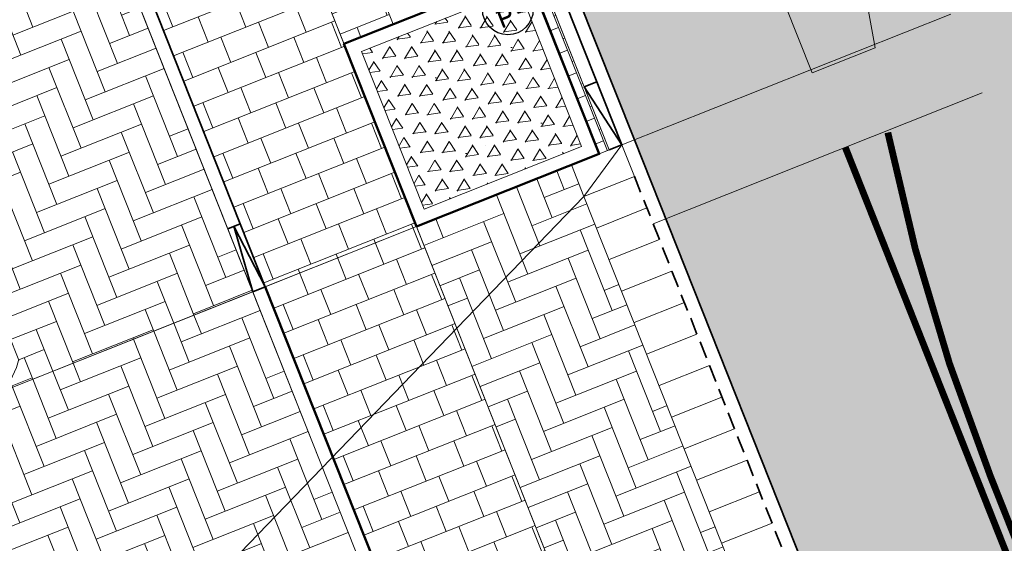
# Model space of a CAD drawing. Header units: metres. Extents: x 196674 to 197628, y 355499 to 356232.
# Tile 122 of 209: x 196832.47 to 196847, y 355890.72 to 355898.43. Entities that reach past the tile are written whole.
import ezdxf
from ezdxf.enums import TextEntityAlignment as Align

# ---------------------------------------------------------------- set-up
doc = ezdxf.new("R2010")
doc.units = ezdxf.units.M
doc.linetypes.add('DASHED2', pattern=[0.375, 0.25, -0.125])
doc.linetypes.add('VW-11_STREEP', pattern=[2, 1, -1])
doc.layers.get('0').update_dxf_attribs({"lineweight": 25})
doc.layers.get('Defpoints').update_dxf_attribs({"color": 231, "lineweight": 18})
for name, color, linetype, lineweight in [('N-WE-IE-MEUBILAIR-S-200', 7, 'Continuous', 25), ('N-WE-VH-KANTOPSLUITING_ACHTERKANTBAND-G', 50, 'Continuous', 18), ('N-WE-VH-KANTOPSLUITING_ELEMENT_INRIT-G', 210, 'Continuous', 18), ('N-WE-VH-KANTOPSLUITING_ELEMENT_INRIT_VOORKANT_BLOKKEN-G', 210, 'DASHED2', 35), ('N-WE-VH-MATERIAALGRENS-G', 7, 'Continuous', 13)]:
    doc.layers.add(name, color=color, linetype=linetype, lineweight=lineweight)
for name, color, linetype, lineweight, true_color in [('N-WE-VH-GESLOTENVERHARDING_ASFALT_RIJBAAN-V', 7, 'Continuous', 5, 0xd6d6d6), ('N-WE-VH-GOOT-TEGEL_200x200-G', 7, 'Continuous', 35, 0x00a5a5), ('N-WE-VH-HALFVERHARDING_GEBONDEN_SPLIT-A', 7, 'Continuous', 5, 0xaab7a9), ('N-WE-VH-KANTOPSLUITING_GELEIDEBAND_50 200-G', 1, 'Continuous', 35, 0xff0000), ('N-WE-VH-KANTOPSLUITING_OPSLUITBAND_200X250-G', 7, 'Continuous', 50, 0x0029a5), ('N-WE-VH-KANTOPSLUITING_VERLAGINGSBAND_GELEIDEBAND_50 200-G', 1, 'Continuous', 35, 0xff0000), ('N-WE-VH-KANTOPSLUITING_VERLOOPBAND_GELEIDEBAND_50 200_TROTTOIRBAND_180 200-G', 1, 'Continuous', 35, 0xff0000), ('N-WE-VH-OPENVERHARDING_STRAATBAKSTEEN_ROOD_ELLEBOOG_LINGE-A', 7, 'Continuous', 5, 0xdaaea0), ('N-WE-VH-OPENVERHARDING_STRAATBAKSTEEN_ROOD_HALFSTEENS-LINGE-A', 7, 'Continuous', 5, 0xdaaea0), ('N-WE-VH-OPENVERHARDING_STRAATBAKSTEEN_ROOD_STREKKEN-LINGE-A', 7, 'Continuous', 5, 0xdaaea0), ('N-WE-VH-OPENVERHARDING_TEGEL_200x300_FIETSPAD_ROOD-A', 7, 'Continuous', 5, 0xe04d68), ('N-WE-VW-MARKERING_LANGS_STREEP_11_010-G', 7, 'VW-11_STREEP', 13, 0xffffff), ('N-WE-VW-MARKERING_PUNTSTUK-O', 7, 'Continuous', 18, 0xffffff), ('N-WE-VW-MARKERING_PUNTSTUK-V', 7, 'Continuous', 18, 0xffffff)]:
    doc.layers.add(name, color=color, linetype=linetype, lineweight=lineweight, true_color=true_color)
doc.layers.add('N-WE-VH-HULPLIJN-G', color=40, linetype='Continuous', lineweight=5, plot=False)
doc.styles.add('NLCS-ISO', font='NLCS-ISO.ttf')
pattern_1 = [(21.67232329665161, (0, 0), (-0.1477191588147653, 0.3717244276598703), []), (111.6723232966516, (0, 0), (-0.5575866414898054, -0.2215787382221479), [0.4, -0.4]), (111.6723232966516, (0.3717244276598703, 0.1477191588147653), (-0.5575866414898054, -0.2215787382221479), [-0.4, 0.4])]
pattern_2 = [(21.67232329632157, (196753.6511661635, 356089.3677123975), (0.1792042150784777, 0.4155548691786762), [1.28, -0.64]), (291.6723232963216, (196753.2966401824, 356090.2598510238), (0.1792042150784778, 0.4155548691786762), [1.28, -0.64])]

# ---------------------------------------------------------------- blocks, each defined once
blk = doc.blocks.new('*U125')
at = {"layer": 'N-WE-VH-KANTOPSLUITING_ELEMENT_INRIT-G', "ltscale": 0.2, "flags": 128}
for points in [[(0, 0), (0.5, -0.7999999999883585)], [(1, 0), (1, -0.7999999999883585)], [(1.5, 0), (1.5, -0.7999999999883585)], [(2, 0), (2, -0.7999999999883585)], [(2.5, 0), (2.5, -0.7999999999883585)], [(3, 0), (3, -0.7999999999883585)], [(3.5, 0), (3.5, -0.7999999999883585)], [(4, 0), (4, -0.7999999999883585)], [(4.5, 0), (4.5, -0.7999999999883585)], [(5, 0), (5, -0.7999999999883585)], [(5.5, 0), (5.5, -0.7999999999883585)], [(6, 0), (6, -0.7999999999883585)], [(0.5, -0.7999999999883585), (13.5, -0.7999999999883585)]]:
    blk.add_lwpolyline(points, dxfattribs=at)
at = {"layer": 'N-WE-VH-KANTOPSLUITING_ELEMENT_INRIT-G', "flags": 128}
blk.add_lwpolyline([(0.5, 0), (0, 0), (0, -0.7999999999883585), (0.5, -0.7999999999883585)], close=True, dxfattribs=at)
at = {"layer": 'N-WE-VH-KANTOPSLUITING_ELEMENT_INRIT_VOORKANT_BLOKKEN-G', "flags": 128}
blk.add_lwpolyline([(0.5, 0), (13.5, 0)], dxfattribs=at)
blk = doc.blocks.new('Boomplantvak 2900x2900')
at = {"layer": 'N-WE-VH-HALFVERHARDING_GEBONDEN_SPLIT-A'}
h = blk.add_hatch(dxfattribs=at)
h.set_pattern_fill('AVH-GRAVEL-SO', color=251, scale=0.3, pattern_type=2)
h.set_pattern_definition([(255.963757, (0.768, 1.164), (1.562108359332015e-08, -1.200000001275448), [0.197909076, -4.74981768]), (127.568592, (0.888, 1.008), (-8.399999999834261, 10.80000000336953), [0.196814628, -19.484648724]), (12.094757, (0.72, 0.972), (10.79999999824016, 2.399999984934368), [0.171813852, -17.00957142]), (255.963757, (1.068, 1.164), (1.562108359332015e-08, -1.200000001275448), [0.197909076, -4.74981768]), (127.568592, (1.188, 1.008), (-8.399999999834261, 10.80000000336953), [0.196814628, -19.484648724]), (12.094757, (1.02, 0.972), (10.79999999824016, 2.399999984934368), [0.171813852, -17.00957142]), (12.094757, (0.42, 0.972), (10.79999999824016, 2.399999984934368), [0.171813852, -17.00957142]), (127.568592, (0.588, 1.008), (-8.399999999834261, 10.80000000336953), [0.196814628, -19.484648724]), (255.963757, (0.468, 1.164), (1.562108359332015e-08, -1.200000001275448), [0.197909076, -4.74981768]), (255.963757, (0.168, 1.164), (1.562108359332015e-08, -1.200000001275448), [0.197909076, -4.74981768]), (127.568592, (0.288, 1.008), (-8.399999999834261, 10.80000000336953), [0.196814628, -19.484648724]), (12.094757, (0.12, 0.972), (10.79999999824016, 2.399999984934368), [0.171813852, -17.00957142]), (12.094757, (0, 0.672), (10.79999999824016, 2.399999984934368), [0.171813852, -17.00957142]), (127.568592, (0.168, 0.708), (-8.399999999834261, 10.80000000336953), [0.196814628, -19.484648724]), (255.963757, (0.048, 0.864), (1.562108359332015e-08, -1.200000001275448), [0.197909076, -4.74981768]), (255.963757, (0.348, 0.864), (1.562108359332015e-08, -1.200000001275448), [0.197909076, -4.74981768]), (127.568592, (0.468, 0.708), (-8.399999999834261, 10.80000000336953), [0.196814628, -19.484648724]), (12.094757, (0.3, 0.672), (10.79999999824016, 2.399999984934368), [0.171813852, -17.00957142]), (12.094757, (0.8999999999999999, 0.672), (10.79999999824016, 2.399999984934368), [0.171813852, -17.00957142]), (127.568592, (1.068, 0.708), (-8.399999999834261, 10.80000000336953), [0.196814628, -19.484648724]), (255.963757, (0.948, 0.864), (1.562108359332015e-08, -1.200000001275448), [0.197909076, -4.74981768]), (12.094757, (0.6, 0.672), (10.79999999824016, 2.399999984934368), [0.171813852, -17.00957142]), (127.568592, (0.768, 0.708), (-8.399999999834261, 10.80000000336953), [0.196814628, -19.484648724]), (255.963757, (0.648, 0.864), (1.562108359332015e-08, -1.200000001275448), [0.197909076, -4.74981768]), (12.094757, (0.12, 0.372), (10.79999999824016, 2.399999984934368), [0.171813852, -17.00957142]), (127.568592, (0.288, 0.408), (-8.399999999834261, 10.80000000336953), [0.196814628, -19.484648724]), (255.963757, (0.168, 0.564), (1.562108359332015e-08, -1.200000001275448), [0.197909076, -4.74981768]), (255.963757, (0.468, 0.564), (1.562108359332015e-08, -1.200000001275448), [0.197909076, -4.74981768]), (127.568592, (0.588, 0.408), (-8.399999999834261, 10.80000000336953), [0.196814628, -19.484648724]), (12.094757, (0.42, 0.372), (10.79999999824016, 2.399999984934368), [0.171813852, -17.00957142]), (12.094757, (1.02, 0.372), (10.79999999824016, 2.399999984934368), [0.171813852, -17.00957142]), (127.568592, (1.188, 0.408), (-8.399999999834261, 10.80000000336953), [0.196814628, -19.484648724]), (255.963757, (1.068, 0.564), (1.562108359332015e-08, -1.200000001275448), [0.197909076, -4.74981768]), (12.094757, (0.72, 0.372), (10.79999999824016, 2.399999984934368), [0.171813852, -17.00957142]), (127.568592, (0.888, 0.408), (-8.399999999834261, 10.80000000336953), [0.196814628, -19.484648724]), (255.963757, (0.768, 0.564), (1.562108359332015e-08, -1.200000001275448), [0.197909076, -4.74981768]), (255.963757, (0.648, 0.264), (1.562108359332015e-08, -1.200000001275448), [0.197909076, -4.74981768]), (127.568592, (0.768, 0.108), (-8.399999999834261, 10.80000000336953), [0.196814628, -19.484648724]), (12.094757, (0.6, 0.072), (10.79999999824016, 2.399999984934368), [0.171813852, -17.00957142]), (255.963757, (0.948, 0.264), (1.562108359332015e-08, -1.200000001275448), [0.197909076, -4.74981768]), (127.568592, (1.068, 0.108), (-8.399999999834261, 10.80000000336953), [0.196814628, -19.484648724]), (12.094757, (0.8999999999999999, 0.072), (10.79999999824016, 2.399999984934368), [0.171813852, -17.00957142]), (12.094757, (0.3, 0.072), (10.79999999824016, 2.399999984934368), [0.171813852, -17.00957142]), (127.568592, (0.468, 0.108), (-8.399999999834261, 10.80000000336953), [0.196814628, -19.484648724]), (255.963757, (0.348, 0.264), (1.562108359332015e-08, -1.200000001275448), [0.197909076, -4.74981768]), (255.963757, (0.048, 0.264), (1.562108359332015e-08, -1.200000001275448), [0.197909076, -4.74981768]), (127.568592, (0.168, 0.108), (-8.399999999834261, 10.80000000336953), [0.196814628, -19.484648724]), (12.094757, (0, 0.072), (10.79999999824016, 2.399999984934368), [0.171813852, -17.00957142]), (63.434949, (0.31199946, 1.139999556), (-1.073312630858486, 0.536656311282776), [5.039999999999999e-07, -1.199999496]), (0, (0.216, 1.14), (0, 1.2), [0, -1.2]), (63.434949, (0.31199946, 1.139999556), (-1.073312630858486, 0.536656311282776), [5.039999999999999e-07, -1.199999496]), (0, (0.216, 1.14), (0, 1.2), [0, -1.2])])
h.paths.add_polyline_path([(0.2000000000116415, -0.2000000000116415), (2.699999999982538, -0.2000000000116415), (2.699999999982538, -2.700000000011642), (0.2000000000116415, -2.700000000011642)])
at = {"layer": 'N-WE-VH-OPENVERHARDING_STRAATBAKSTEEN_ROOD_STREKKEN-LINGE-A', "true_color": 0xb05e45}
h = blk.add_hatch(dxfattribs=at)
h.set_pattern_fill('AVH-BSS_LINGEFORMAAT_HALFST', color=25, scale=1.5, angle=90, pattern_type=2)
h.set_pattern_definition([(90, (-1.469576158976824e-17, -2.980000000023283), (-0.18, 0.36), [0.12, -0.12]), (180, (-1.469576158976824e-17, -2.980000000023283), (-1.469576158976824e-17, -0.12), [])])
h.paths.add_polyline_path([(2.899999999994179, -3.060000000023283), (2.899999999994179, -2.900000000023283), (0, -2.900000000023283), (0, -3.060000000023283)])
at = {"layer": 'N-WE-VH-KANTOPSLUITING_ACHTERKANTBAND-G', "ltscale": 0.2, "flags": 128}
blk.add_lwpolyline([(0.2000000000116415, -0.2000000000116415), (2.699999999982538, -0.2000000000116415), (2.699999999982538, -2.700000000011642), (0.2000000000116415, -2.700000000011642)], close=True, dxfattribs=at)
at = {"layer": 'N-WE-VH-KANTOPSLUITING_OPSLUITBAND_200X250-G', "ltscale": 0.1, "flags": 128}
blk.add_lwpolyline([(0, 0), (2.899999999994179, 0), (2.899999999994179, -2.900000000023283), (0, -2.900000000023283)], close=True, dxfattribs=at)
at = {"layer": 'N-WE-VH-MATERIAALGRENS-G', "ltscale": 0.2, "flags": 128}
blk.add_lwpolyline([(2.899999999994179, -2.900000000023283), (2.899999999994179, -3.060000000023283), (-2.939152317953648e-17, -3.060000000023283), (0, -2.900000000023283)], dxfattribs=at)
blk = doc.blocks.new('Verloopband')
at = {"flags": 128}
blk.add_lwpolyline([(-0.2763672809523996, 0.9662406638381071), (0, 0), (-0.4622285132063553, 0.8923814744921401)], close=True, dxfattribs=at)
blk = doc.blocks.new('SIE-MEUBILAIR_PAAL_POLLER-SO')
blk.add_circle((0, 0), 0.75)
at = {"style": 'NLCS-ISO'}
blk.add_text('pl', height=0.75, dxfattribs=at).set_placement((5.684341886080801e-14, 0.1291188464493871), align=Align.MIDDLE_CENTER)

msp = doc.modelspace()

# ---------------------------------------------------------------- hatches: boundary and pattern name
at = {"layer": 'N-WE-VH-GESLOTENVERHARDING_ASFALT_RIJBAAN-V'}
h = msp.add_hatch(color=256, dxfattribs=at)
h.dxf.hatch_style = 1
edge = h.paths.add_edge_path()
edge.add_arc((196883.3869817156, 355902.656361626), 35.20000000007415, 190.3623505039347, 201.6723232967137, ccw=False)
edge.add_line((196848.7610979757, 355896.3248392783), (196847.4465985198, 355903.5135851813))
edge.add_line((196847.4465985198, 355903.5135851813), (196844.3970627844, 355902.9562763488))
edge.add_arc((196843.2169703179, 355902.7386028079), 1.199999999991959, -162.07585362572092, 10.451002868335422, ccw=False)
edge.add_line((196842.0752125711, 355902.3692936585), (196839.6613549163, 355901.3959846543))
edge.add_line((196839.6613549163, 355901.3959846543), (196841.5430613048, 355896.6608085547))
edge.add_line((196841.5430613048, 355896.6608085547), (196880.9310656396, 355797.5437848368))
edge.add_line((196880.9310656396, 355797.5437848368), (196886.4141529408, 355799.7227028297))
edge.add_line((196886.4141529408, 355799.7227028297), (196850.6752320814, 355889.6570756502))
edge = h.paths.add_edge_path()
edge.add_line((196887.127705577, 355797.9270999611), (196886.4141529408, 355799.7227028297))
edge.add_line((196886.4141529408, 355799.7227028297), (196880.9310656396, 355797.5437848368))
edge.add_arc((196811.0468732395, 355769.7725829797), 75.19999999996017, 15.961689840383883, 21.672323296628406, ccw=False)
edge.add_line((196883.347596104, 355790.4521737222), (196885.8710435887, 355781.6296066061))
edge.add_line((196885.8710435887, 355781.6296066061), (196888.851592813, 355782.4819213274))
edge.add_arc((196890.0050295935, 355782.8129554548), 1.199999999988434, 31.48532323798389, 196.013376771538, ccw=False)
edge.add_line((196891.0283583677, 355783.4396916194), (196893.8052155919, 355785.3397151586))
edge.add_arc((196947.7187872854, 355822.005322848), 65.19999999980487, 201.6723232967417, 214.2188842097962, ccw=False)
edge = h.paths.add_edge_path()
edge.add_line((196888.851592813, 355782.4819213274), (196885.8710435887, 355781.6296066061))
edge.add_line((196885.8710435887, 355781.6296066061), (196886.4183877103, 355779.7159625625))
edge.add_arc((196929.4911587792, 355792.0357187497), 44.80000000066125, 195.961689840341, 202.0117847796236)
edge.add_arc((196929.4911587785, 355792.0357187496), 44.80000000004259, 202.0117847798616, 205.4818459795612)
edge.add_line((196889.0492290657, 355772.7616345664), (196892.1305482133, 355774.2231386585))
edge.add_arc((196932.2977115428, 355794.9508734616), 45.20000000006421, 196.0133767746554, 207.2953995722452, ccw=False)
at = {"layer": 'N-WE-VH-OPENVERHARDING_STRAATBAKSTEEN_ROOD_ELLEBOOG_LINGE-A', "true_color": 0xb05e45}
h = msp.add_hatch(dxfattribs=at)
h.set_pattern_fill('AVH-ROO_BSS_LINGEFRMT_ELLEBOOG', color=25, scale=4, angle=21.67232329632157, pattern_type=2)
h.set_pattern_definition(pattern_2)
edge = h.paths.add_edge_path()
edge.add_line((196854.634800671, 355847.3068900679), (196851.3665704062, 355846.0082851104))
edge.add_line((196851.3665704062, 355846.0082851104), (196852.9006189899, 355842.0887260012))
edge.add_line((196852.9006189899, 355842.0887260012), (196853.796900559, 355840.1496289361))
edge.add_line((196853.796900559, 355840.1496289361), (196854.5423430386, 355838.4176919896))
edge.add_line((196854.5423430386, 355838.4176919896), (196854.9167043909, 355838.5587630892))
edge.add_line((196854.9167043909, 355838.5587630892), (196855.1680830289, 355837.9095865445))
edge.add_line((196855.1680830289, 355837.9095865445), (196854.813907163, 355837.7761896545))
edge.add_line((196854.813907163, 355837.7761896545), (196858.0740962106, 355829.1894290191))
edge.add_line((196858.0740962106, 355829.1894290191), (196858.4847609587, 355829.3566530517))
edge.add_line((196858.4847609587, 355829.3566530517), (196858.6461048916, 355828.9515408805))
edge.add_line((196858.6461048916, 355828.9515408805), (196858.8074488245, 355828.5464287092))
edge.add_line((196858.8074488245, 355828.5464287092), (196858.3967840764, 355828.3792046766))
edge.add_line((196858.3967840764, 355828.3792046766), (196860.1905359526, 355823.8524921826))
edge.add_arc((196860.3361869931, 355823.4144153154), 0.4616552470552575, 27.314097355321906, 108.390845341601, ccw=False)
edge.add_arc((196860.3361869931, 355823.4144153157), 0.4616552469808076, -65.41169166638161, 27.31409731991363, ccw=False)
edge.add_line((196860.5282795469, 355822.9946224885), (196862.5133318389, 355818.0350498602))
edge.add_line((196862.5133318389, 355818.0350498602), (196866.2864310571, 355808.5456891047))
edge.add_line((196866.2864310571, 355808.5456891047), (196867.581257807, 355805.2878631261))
edge.add_line((196867.581257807, 355805.2878631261), (196867.9217623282, 355804.4098501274))
edge.add_line((196867.9217623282, 355804.4098501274), (196870.0653635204, 355798.8824353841))
edge.add_line((196870.0653635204, 355798.8824353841), (196873.358203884, 355800.1908192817))
edge.add_line((196873.358203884, 355800.1908192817), (196854.634800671, 355847.3068900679))
h.paths.add_polyline_path([(196841.0858936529, 355881.4017207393), (196837.7140431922, 355880.0443230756), (196839.5772904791, 355875.4159143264), (196841.1301816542, 355871.4390365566), (196841.7395418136, 355871.6956293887), (196843.151059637, 355868.2801940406), (196842.63141636, 355868.0392346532), (196843.4900363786, 355865.8687646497), (196844.0232237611, 355866.1116903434), (196845.3695745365, 355862.6465332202), (196844.746755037, 355862.3643601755), (196846.1745000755, 355858.6130248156), (196846.5038240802, 355858.7491365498), (196846.7150110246, 355858.2732877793), (196846.3951378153, 355858.1530437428), (196848.5058357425, 355853.0721934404), (196849.2454863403, 355851.269035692), (196849.5001118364, 355850.6861876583), (196850.030891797, 355850.9013806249), (196851.4569500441, 355847.2645212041), (196850.9688039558, 355847.0245952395), (196851.3665704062, 355846.0082851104), (196854.634800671, 355847.3068900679)])
h.paths.add_polyline_path([(196880.8574146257, 355842.0475994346), (196879.1419714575, 355846.3041045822), (196878.6767607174, 355847.4279524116), (196878.4514744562, 355847.9909747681), (196877.8947571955, 355847.7672206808), (196876.4362827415, 355851.384245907), (196877.0026204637, 355851.6118666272), (196876.8501220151, 355851.9929819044), (196875.7116283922, 355855.0583460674), (196872.1529597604, 355853.6441706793), (196890.8763631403, 355806.5280994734), (196895.0099379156, 355808.1707361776), (196891.3852624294, 355816.3565551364), (196888.3845230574, 355823.3092453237), (196884.0420041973, 355833.6126927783), (196884.3159500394, 355833.7740029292), (196883.9444415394, 355834.1288702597), (196882.5075790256, 355837.8448770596)])
edge = h.paths.add_edge_path()
edge.add_arc((196871.2374186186, 355865.9375688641), 0.2898915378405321, 99.84772102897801, 297.5182277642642, ccw=False)
edge.add_line((196871.187838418, 355866.2231890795), (196867.9303796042, 355874.2523537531))
edge.add_line((196867.9303796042, 355874.2523537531), (196867.1835981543, 355876.035643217))
edge.add_line((196867.1835981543, 355876.035643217), (196864.8483598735, 355881.7495890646))
edge.add_line((196864.8483598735, 355881.7495890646), (196864.1513045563, 355883.6890990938))
edge.add_line((196864.1513045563, 355883.6890990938), (196863.8494427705, 355884.6024968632))
edge.add_line((196863.8494427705, 355884.6024968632), (196863.4774495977, 355884.4671676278))
edge.add_line((196863.4774495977, 355884.4671676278), (196862.1200399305, 355887.8133126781))
edge.add_line((196862.1200399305, 355887.8133126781), (196862.4051404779, 355888.0123878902))
edge.add_line((196862.4051404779, 355888.0123878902), (196861.9821257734, 355889.082991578))
edge.add_line((196861.9821257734, 355889.082991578), (196861.7565284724, 355889.7133117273))
edge.add_line((196861.7565284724, 355889.7133117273), (196861.5701991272, 355889.6476588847))
edge.add_line((196861.5701991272, 355889.6476588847), (196861.3862929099, 355890.1423955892))
edge.add_line((196861.3862929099, 355890.1423955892), (196861.5669729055, 355890.2142988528))
edge.add_line((196861.5669729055, 355890.2142988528), (196861.446571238, 355890.5415519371))
edge.add_line((196861.446571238, 355890.5415519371), (196861.749, 355890.659))
edge.add_line((196861.749, 355890.659), (196860.359, 355894.034))
edge.add_line((196860.359, 355894.034), (196860.127, 355893.937))
edge.add_line((196860.127, 355893.937), (196859.854, 355894.644))
edge.add_line((196859.854, 355894.644), (196860.083, 355894.727))
edge.add_line((196860.083, 355894.727), (196859.6792949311, 355895.7113569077))
edge.add_line((196859.6792949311, 355895.7113569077), (196856.0146416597, 355894.255064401))
edge.add_line((196856.0146416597, 355894.255064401), (196872.1529597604, 355853.6441706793))
edge.add_line((196872.1529597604, 355853.6441706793), (196875.7116283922, 355855.0583460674))
edge.add_line((196875.7116283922, 355855.0583460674), (196873.8583172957, 355860.0483374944))
edge.add_line((196873.8583172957, 355860.0483374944), (196871.3713574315, 355865.6804745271))
edge = h.paths.add_edge_path()
edge.add_line((196857.0729405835, 355901.7350927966), (196856.2620444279, 355903.5931532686))
edge.add_line((196856.2620444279, 355903.5931532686), (196856.1540861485, 355903.5406490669))
edge.add_line((196856.1540861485, 355903.5406490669), (196855.9286700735, 355904.0573672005))
edge.add_line((196855.9286700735, 355904.0573672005), (196856.0598969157, 355904.1146143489))
edge.add_line((196856.0598969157, 355904.1146143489), (196855.6229645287, 355905.16350213))
edge.add_line((196855.6229645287, 355905.16350213), (196855.4794456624, 355905.1088460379))
edge.add_line((196855.4794456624, 355905.1088460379), (196855.293381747, 355905.6217776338))
edge.add_line((196855.293381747, 355905.6217776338), (196855.4372839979, 355905.6790478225))
edge.add_line((196855.4372839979, 355905.6790478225), (196854.7639172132, 355907.3387920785))
edge.add_line((196854.7639172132, 355907.3387920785), (196854.6331884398, 355907.2857547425))
edge.add_line((196854.6331884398, 355907.2857547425), (196854.3865365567, 355907.8820846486))
edge.add_line((196854.3865365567, 355907.8820846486), (196854.5730159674, 355907.9594224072))
edge.add_line((196854.5730159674, 355907.9594224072), (196853.9598522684, 355909.5017534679))
edge.add_line((196853.9598522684, 355909.5017534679), (196853.7649923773, 355909.4064519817))
edge.add_line((196853.7649923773, 355909.4064519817), (196853.5230847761, 355910.0041915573))
edge.add_line((196853.5230847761, 355910.0041915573), (196853.7213924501, 355910.0956280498))
edge.add_line((196853.7213924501, 355910.0956280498), (196853.1065108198, 355911.6127306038))
edge.add_line((196853.1065108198, 355911.6127306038), (196850.6789398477, 355917.6353734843))
edge.add_line((196850.6789398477, 355917.6353734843), (196848.7404598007, 355916.8650446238))
edge.add_line((196848.7404598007, 355916.8650446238), (196850.8308011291, 355911.6048432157))
edge.add_arc((196821.371640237, 355899.8980998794), 31.7000000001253, 10.362350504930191, 21.67232329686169, ccw=False)
edge.add_line((196852.5546094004, 355905.6000674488), (196852.9441035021, 355903.4699987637))
edge.add_arc((196880.7825270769, 355908.5603988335), 28.29999999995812, 190.362350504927, 201.6723232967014)
edge.add_line((196854.48302382, 355898.1092683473), (196856.0146416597, 355894.255064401))
edge.add_line((196856.0146416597, 355894.255064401), (196859.6792949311, 355895.7113569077))
edge.add_line((196859.6792949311, 355895.7113569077), (196858.689, 355898.126))
edge.add_line((196858.689, 355898.126), (196858.4799999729, 355898.0369999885))
edge.add_line((196858.4799999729, 355898.0369999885), (196857.8911247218, 355899.311631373))
edge.add_line((196857.8911247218, 355899.311631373), (196857.0729405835, 355901.7350927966))
h = msp.add_hatch(dxfattribs=at)
h.set_pattern_fill('AVH-ROO_BSS_LINGEFRMT_ELLEBOOG', color=25, scale=4, angle=201.6723232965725, pattern_type=2)
h.set_pattern_definition([(201.6723232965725, (196753.6511661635, 356089.3677123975), (-0.1792042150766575, -0.4155548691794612), [1.28, -0.64]), (111.6723232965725, (196754.0056921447, 356088.4755737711), (-0.1792042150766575, -0.4155548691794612), [1.28, -0.64])])
edge = h.paths.add_edge_path()
edge.add_line((196849.7962958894, 355902.8944058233), (196849.4068017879, 355905.0244745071))
edge.add_arc((196821.3716402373, 355899.8980998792), 28.49999999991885, 10.36235050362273, 21.67232329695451)
edge.add_line((196847.8570057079, 355910.4230899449), (196845.7666599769, 355915.6832920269))
edge.add_line((196845.7666599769, 355915.6832920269), (196844.0939029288, 355915.0185583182))
edge.add_line((196844.0939029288, 355915.0185583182), (196846.0562583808, 355910.0804246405))
edge.add_arc((196817.9910640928, 355898.92762815), 30.19999999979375, 10.362350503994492, 21.672323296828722, ccw=False)
edge.add_line((196847.6984984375, 355904.3597865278), (196849.1545739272, 355896.3967883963))
edge.add_arc((196883.3869817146, 355902.6563616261), 34.79999999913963, 190.3623505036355, 192.0763696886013)
edge.add_line((196849.3571194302, 355895.3756698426), (196849.9150687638, 355895.5973927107))
edge.add_arc((196849.1764729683, 355897.4560148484), 2.000000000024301, 291.6723233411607, 379.3582747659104)
edge.add_arc((196880.7825270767, 355908.5603988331), 31.49999999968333, 190.3623505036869, 199.3582747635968, ccw=False)
h = msp.add_hatch(dxfattribs=at)
h.set_pattern_fill('AVH-ROO_BSS_LINGEFRMT_ELLEBOOG', color=25, scale=4, angle=21.67232329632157, pattern_type=2)
h.set_pattern_definition(pattern_2)
edge = h.paths.add_edge_path()
edge.add_line((196828.5992989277, 355912.8233204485), (196825.2772086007, 355911.5033146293))
edge.add_line((196825.2772086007, 355911.5033146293), (196827.4824796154, 355905.9098760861))
edge.add_line((196827.4824796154, 355905.9098760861), (196827.9950381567, 355904.6030686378))
edge.add_line((196827.9950381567, 355904.6030686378), (196828.0283584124, 355904.6243607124))
edge.add_line((196828.0283584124, 355904.6243607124), (196829.504992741, 355900.7426222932))
edge.add_arc((196829.6312208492, 355900.3711097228), 0.392371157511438, -64.95860795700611, 108.76612064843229, ccw=False)
edge.add_line((196829.7973009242, 355900.0156205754), (196830.3787303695, 355899.0006297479))
edge.add_line((196830.3787303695, 355899.0006297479), (196830.8941656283, 355897.3367850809))
edge.add_arc((196831.0005871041, 355896.9683926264), 0.3834560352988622, -64.49029278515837, 106.11298599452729, ccw=False)
edge.add_line((196831.1657278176, 355896.6223188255), (196831.7528021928, 355895.1443371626))
edge.add_arc((196831.8778264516, 355894.7997695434), 0.3665486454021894, -66.5784189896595, 109.94299425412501, ccw=False)
edge.add_line((196832.0235271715, 355894.4634226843), (196832.242, 355893.772))
edge.add_line((196832.242, 355893.772), (196832.308, 355893.798))
edge.add_line((196832.308, 355893.798), (196832.461, 355893.415))
edge.add_line((196832.461, 355893.415), (196832.455, 355893.412))
edge.add_line((196832.455, 355893.412), (196832.427, 355893.305))
edge.add_line((196832.427, 355893.305), (196832.2738434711, 355892.9776085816))
edge.add_line((196832.2738434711, 355892.9776085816), (196835.9113972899, 355894.422961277))
edge.add_line((196835.9113972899, 355894.422961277), (196828.5992989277, 355912.8233204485))
h = msp.add_hatch(dxfattribs=at)
h.set_pattern_fill('AVH-ROO_BSS_LINGEFRMT_ELLEBOOG', color=25, scale=4, angle=21.67232329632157, pattern_type=2)
h.set_pattern_definition(pattern_2)
h.paths.add_polyline_path([(196840.7983982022, 355895.8268547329), (196840.6137860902, 355896.291417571), (196838.3276450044, 355895.3830378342), (196843.4978155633, 355882.3726828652), (196845.7839566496, 355883.2810626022), (196845.5992708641, 355883.7458108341)])
h = msp.add_hatch(dxfattribs=at)
h.set_pattern_fill('AVH-ROO_BSS_LINGEFRMT_ELLEBOOG', color=25, scale=4, angle=21.67232329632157, pattern_type=2)
h.set_pattern_definition(pattern_2)
h.paths.add_polyline_path([(196836.9077613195, 355891.915684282), (196835.9113972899, 355894.422961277), (196832.2738434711, 355892.9776085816), (196831.635, 355891.612), (196831.644, 355891.545), (196832.1790794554, 355890.1948262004), (196832.8702878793, 355890.4687549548), (196833.5703857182, 355888.6976210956), (196834.1283323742, 355888.9181711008), (196834.312137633, 355888.4531811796), (196835.9077853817, 355884.4165169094), (196835.9812438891, 355884.2310025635), (196834.4674962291, 355883.6316031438), (196834.992, 355882.307), (196835.9200545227, 355881.9962899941), (196836.0861853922, 355882.371793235), (196836.718775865, 355882.0673872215), (196836.5613589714, 355881.6890228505), (196837.274, 355881.312), (196837.248, 355881.202), (196837.7140431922, 355880.0443230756), (196841.0858936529, 355881.4017207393), (196840.0358375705, 355884.0441098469)])
at = {"layer": 'N-WE-VH-OPENVERHARDING_STRAATBAKSTEEN_ROOD_HALFSTEENS-LINGE-A', "true_color": 0xb05e45}
h = msp.add_hatch(dxfattribs=at)
h.set_pattern_fill('AVH-BSS_LINGEFORMAAT_HALFST', color=25, scale=4, angle=-68.32767670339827, pattern_type=2)
h.set_pattern_definition([(291.6723232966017, (0, 0.9800000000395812), (0.8005952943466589, -0.714875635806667), [0.32, -0.32]), (21.67232329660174, (0, 0.9800000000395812), (-0.1181753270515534, 0.2973795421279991), [])])
h.paths.add_polyline_path([(196837.2566811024, 355898.0780399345), (196837.9815437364, 355898.3660922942), (196835.3964584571, 355904.8712697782), (196834.6715958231, 355904.5832174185)])
h.paths.add_polyline_path([(196832.7261722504, 355910.6431039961), (196832.4861143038, 355911.2471929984), (196832.0865105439, 355911.0883949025), (196834.6715958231, 355904.5832174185), (196835.396458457, 355904.8712697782), (196833.051431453, 355910.7723582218)])
at = {"layer": 'N-WE-VH-OPENVERHARDING_TEGEL_200x300_FIETSPAD_ROOD-A'}
h = msp.add_hatch(dxfattribs=at)
h.set_pattern_fill('AVH-TEGEL_200X300_HALFST', color=256, scale=2, angle=21.67232329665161, pattern_type=2)
h.set_pattern_definition(pattern_1)
edge = h.paths.add_edge_path()
edge.add_line((196850.6449389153, 355911.5309836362), (196848.5545930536, 355916.7911856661))
edge.add_line((196848.5545930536, 355916.7911856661), (196845.7666598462, 355915.6832919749))
edge.add_line((196845.7666598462, 355915.6832919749), (196847.8570057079, 355910.4230899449))
edge.add_arc((196821.3716402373, 355899.8980998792), 28.49999999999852, 10.36235050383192, 21.67232329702, ccw=False)
edge.add_line((196849.4068017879, 355905.0244745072), (196849.7962958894, 355902.8944058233))
edge.add_arc((196880.7825270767, 355908.5603988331), 31.49999999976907, 190.3623505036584, 199.3582747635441)
edge.add_arc((196880.7825270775, 355908.560398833), 31.50000000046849, 199.3582747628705, 201.6723232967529)
edge.add_line((196851.5092283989, 355896.9275150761), (196853.0408462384, 355893.0733111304))
edge.add_line((196853.0408462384, 355893.0733111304), (196855.8287794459, 355894.1812048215))
edge.add_line((196855.8287794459, 355894.1812048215), (196854.2971616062, 355898.0354087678))
edge.add_arc((196880.7825270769, 355908.5603988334), 28.49999999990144, 190.3623505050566, 201.6723232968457, ccw=False)
edge.add_line((196852.7473655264, 355903.4340242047), (196852.3578714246, 355905.56409289))
edge.add_arc((196821.371640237, 355899.8980998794), 31.50000000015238, 10.36235050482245, 21.67232329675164)
h = msp.add_hatch(dxfattribs=at)
h.set_pattern_fill('AVH-TEGEL_200X300_HALFST', color=256, scale=2, angle=21.67232329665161, pattern_type=2)
h.set_pattern_definition(pattern_1)
h.paths.add_polyline_path([(196831.0155466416, 355913.7833970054), (196828.7851641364, 355912.8971724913), (196836.0972624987, 355894.4968133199), (196838.3276450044, 355895.3830378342)])
h.paths.add_polyline_path([(196838.3276450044, 355895.3830378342), (196836.0972624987, 355894.4968133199), (196837.0936235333, 355891.9895438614), (196840.2216997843, 355884.1179694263), (196841.2714261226, 355881.4764100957), (196843.497815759, 355882.3726823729)])
at = {"layer": 'N-WE-VW-MARKERING_PUNTSTUK-V'}
h = msp.add_hatch(color=256, dxfattribs=at)
h.dxf.hatch_style = 1
edge = h.paths.add_edge_path()
edge.add_arc((196843.2169703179, 355902.738602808), 1.200000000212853, 235.22936470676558, 336.8055089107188, ccw=False)
edge.add_line((196842.5326191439, 355901.7528728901), (196844.1636669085, 355897.6484048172))
edge.add_line((196844.1636669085, 355897.6484048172), (196845.0965721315, 355898.0191309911))
edge.add_line((196845.0965721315, 355898.0191309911), (196844.3199781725, 355902.265978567))

# ---------------------------------------------------------------- linework, layer by layer
at = {"layer": 'Defpoints', "flags": 128}
for points in [[(196841.3571992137, 355896.5869490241), (196846.210668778, 355898.5156639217)], [(196841.8188215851, 355895.4253101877), (196846.6722911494, 355897.3540250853)]]:
    msp.add_lwpolyline(points, dxfattribs=at)
at = {"layer": 'N-WE-VH-GOOT-TEGEL_200x200-G', "ltscale": 0.2, "flags": 128}
msp.add_lwpolyline([(196725.7170592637, 356117.234662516, -0.2688880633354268), (196725.2587803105, 356119.3932215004, 0.00453733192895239), (196725.4140313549, 356119.8828110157, -0.3361303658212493), (196726.5902590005, 356120.7301274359, -0.0001599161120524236), (196726.5910263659, 356120.7301085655, -0.0003903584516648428), (196726.6147523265, 356120.7294989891, -0.01949587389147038), (196727.7971137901, 356120.6519976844, -0.02145946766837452), (196731.3785676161, 356120.1204057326, -0.005957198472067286), (196732.3636253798, 356119.9184881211, -0.1495155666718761), (196753.8973423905, 356107.8472117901, -0.06289233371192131), (196760.1904084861, 356099.3492565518), (196762.4494079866, 356095.3277041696, -0.03339897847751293), (196763.3225944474, 356093.4968757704), (196806.1984602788, 355985.602904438), (196822.2843167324, 355945.1240266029), (196826.309662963, 355934.9945380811), (196834.2309629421, 355915.0611677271), (196841.5430613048, 355896.6608085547), (196880.9310656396, 355797.5437848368, -0.02492249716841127)], format="xyb", dxfattribs=at)
at = {"layer": 'N-WE-VH-HULPLIJN-G', "flags": 128}
for points in [[(196831.0155466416, 355913.7833970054), (196828.7851641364, 355912.8971724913), (196836.0972624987, 355894.4968133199), (196838.3276450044, 355895.3830378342)], [(196840.7983982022, 355895.8268547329), (196840.6137860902, 355896.291417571), (196838.3276450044, 355895.3830378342), (196843.4978155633, 355882.3726828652), (196845.7839566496, 355883.2810626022), (196845.5992708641, 355883.7458108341)], [(196838.3276450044, 355895.3830378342), (196836.0972624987, 355894.4968133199), (196837.0936235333, 355891.9895438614), (196840.2216997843, 355884.1179694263), (196841.2714261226, 355881.4764100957), (196843.497815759, 355882.3726823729)], [(196836.9077613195, 355891.915684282), (196835.9113972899, 355894.422961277), (196832.2738434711, 355892.9776085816), (196831.635, 355891.612), (196831.644, 355891.545), (196832.1790794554, 355890.1948262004), (196832.8702878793, 355890.4687549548), (196833.5703857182, 355888.6976210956), (196834.1283323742, 355888.9181711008), (196834.312137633, 355888.4531811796), (196835.9077853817, 355884.4165169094), (196835.9812438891, 355884.2310025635), (196834.4674962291, 355883.6316031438), (196834.992, 355882.307), (196835.9200545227, 355881.9962899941), (196836.0861853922, 355882.371793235), (196836.718775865, 355882.0673872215), (196836.5613589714, 355881.6890228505), (196837.274, 355881.312), (196837.248, 355881.202), (196837.7140431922, 355880.0443230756), (196841.0858936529, 355881.4017207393), (196840.0358375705, 355884.0441098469)]]:
    msp.add_lwpolyline(points, close=True, dxfattribs=at)
for points in [[(196828.5992989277, 355912.8233204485), (196825.2772086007, 355911.5033146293), (196827.4824796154, 355905.9098760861), (196827.9950381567, 355904.6030686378), (196828.0283584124, 355904.6243607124), (196829.504992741, 355900.7426222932, -0.9466844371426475), (196829.7973009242, 355900.0156205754), (196830.3787303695, 355899.0006297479), (196830.8941656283, 355897.3367850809, -0.9211854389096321), (196831.1657278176, 355896.6223188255), (196831.7528021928, 355895.1443371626, -0.9700952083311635), (196832.0235271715, 355894.4634226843), (196832.242, 355893.772), (196832.308, 355893.798), (196832.461, 355893.415), (196832.455, 355893.412), (196832.427, 355893.305), (196832.2738434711, 355892.9776085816), (196835.9113972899, 355894.422961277)], [(196850.6752320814, 355889.6570756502, -0.04938916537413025), (196848.7610979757, 355896.3248392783), (196847.4465985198, 355903.5135851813), (196844.3970627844, 355902.9562763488, -0.9368222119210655), (196842.0752125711, 355902.3692936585), (196839.6613549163, 355901.3959846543), (196841.5430613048, 355896.6608085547), (196880.9310656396, 355797.5437848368), (196886.4141529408, 355799.7227028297)]]:
    msp.add_lwpolyline(points, format="xyb", close=True, dxfattribs=at)
for points in [[(196840.7983982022, 355895.8268547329), (196834.1283323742, 355888.9181711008)], [(196838.3276450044, 355895.3830378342), (196832.2738434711, 355892.9776085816)]]:
    msp.add_lwpolyline(points, dxfattribs=at)
at = {"layer": 'N-WE-VH-KANTOPSLUITING_ACHTERKANTBAND-G', "flags": 128}
for points in [[(196836.9077613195, 355891.915684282), (196825.8724939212, 355919.6851252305)], [(196833.8592385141, 355914.9134485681), (196841.1713368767, 355896.5130893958)], [(196832.4861288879, 355911.2471562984), (196832.7261722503, 355910.6431039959), (196833.051431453, 355910.7723582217), (196837.9815437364, 355898.3660922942)], [(196840.0358375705, 355884.0441098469), (196836.9077613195, 355891.915684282)]]:
    msp.add_lwpolyline(points, dxfattribs=at)
at = {"layer": 'N-WE-VH-KANTOPSLUITING_GELEIDEBAND_50 200-G', "ltscale": 0.2, "flags": 128}
for points in [[(196836.0972624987, 355894.4968133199), (196826.058356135, 355919.7589848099)], [(196834.0451007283, 355914.9873081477), (196841.357199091, 355896.5869489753)]]:
    msp.add_lwpolyline(points, dxfattribs=at)
at = {"layer": 'N-WE-VH-KANTOPSLUITING_OPSLUITBAND_200X250-G', "ltscale": 0.1, "flags": 128}
msp.add_lwpolyline([(196841.2714261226, 355881.4764100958), (196836.0972624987, 355894.4968133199)], dxfattribs=at)
at = {"layer": 'N-WE-VH-KANTOPSLUITING_VERLAGINGSBAND_GELEIDEBAND_50 200-G', "flags": 128}
msp.add_lwpolyline([(196835.7280022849, 355895.426139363), (196835.5421370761, 355895.3522873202)], dxfattribs=at)
at = {"layer": 'N-WE-VH-KANTOPSLUITING_VERLOOPBAND_GELEIDEBAND_50 200_TROTTOIRBAND_180 200-G', "flags": 128}
msp.add_lwpolyline([(196840.9879002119, 355897.5162596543), (196840.8022263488, 355897.4420387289), (196841.3571988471, 355896.5869495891), (196841.1713368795, 355896.5130893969)], dxfattribs=at)
at = {"layer": 'N-WE-VH-MATERIAALGRENS-G', "flags": 128}
for points in [[(196760.1810376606, 356092.0332430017), (196874.7034878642, 355803.8458975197)], [(196837.2566811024, 355898.0780399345), (196840.100372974, 355899.2080914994)]]:
    msp.add_lwpolyline(points, dxfattribs=at)
at = {"layer": 'N-WE-VW-MARKERING_LANGS_STREEP_11_010-G', "const_width": 0.1, "flags": 128}
msp.add_lwpolyline([(196848.9014190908, 355886.4031359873), (196846.792705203, 355891.7095706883, -0.04401868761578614), (196845.2812677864, 355896.7694671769)], format="xyb", dxfattribs=at)
msp.add_lwpolyline([(196844.6532891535, 355896.5516961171), (196846.6068429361, 355891.635711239), (196848.7155568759, 355886.3292764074)], dxfattribs=at)
at = {"layer": 'N-WE-VW-MARKERING_PUNTSTUK-O', "flags": 128}
msp.add_lwpolyline([(196844.3199781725, 355902.265978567, -0.4747073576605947), (196842.5326191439, 355901.7528728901), (196844.1636669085, 355897.6484048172), (196845.0965721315, 355898.0191309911)], format="xyb", close=True, dxfattribs=at)

# ---------------------------------------------------------------- block references
for name, p, rotation in [('Boomplantvak 2900x2900', (196838.3276450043, 355895.3830378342), 111.67), ('*U125', (196841.357198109, 355896.5869485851), 291.6723232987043)]:
    msp.add_blockref(name, p, dxfattribs=dict(rotation=rotation))
at = {"layer": 'N-WE-IE-MEUBILAIR-S-200', "xscale": 0.5, "yscale": 0.5, "zscale": 0.5, "rotation": 21.67232329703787}
msp.add_blockref('SIE-MEUBILAIR_PAAL_POLLER-SO', (196839.6758202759, 355898.5870354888), dxfattribs=at)
at = {"layer": 'N-WE-VH-KANTOPSLUITING_VERLAGINGSBAND_GELEIDEBAND_50 200-G', "ltscale": 0.2, "xscale": -1, "rotation": 223.3423232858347}
msp.add_blockref('Verloopband', (196835.6350701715, 355895.3892135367), dxfattribs=at)

doc.saveas('drawing.dxf')
